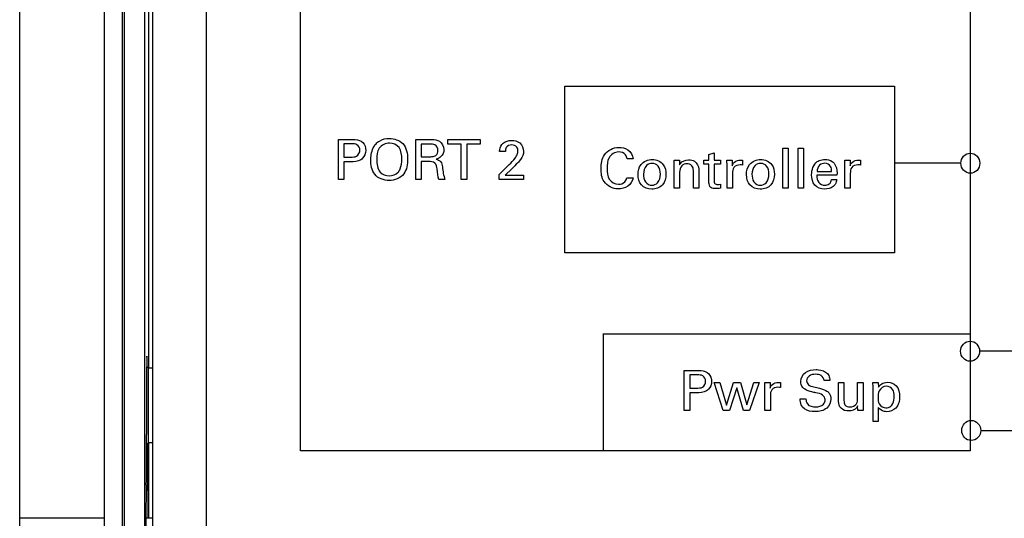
# Model space of a CAD drawing. Header units: inches. Extents: x 0 to 22, y 0 to 17.
# Tile 18 of 75: x 4.9 to 6.4, y 7 to 7.7. Entities that reach past the tile are written whole.
import ezdxf

# ---------------------------------------------------------------- set-up
doc = ezdxf.new("R2010")
doc.units = ezdxf.units.IN
doc.header["$LTSCALE"] = 1.21
doc.header["$MEASUREMENT"] = 0
doc.layers.get('0').update_dxf_attribs({"linetype": 'CONTINUOUS'})
doc.layers.add('02___PRT_ALL_AXES', color=7, linetype='CONTINUOUS')
doc.layers.add('DIMENSIONS', color=7, linetype='CONTINUOUS')
doc.styles.get("Standard").update_dxf_attribs({"font": 'txt', "width": 0.8})
doc.dimstyles.new('DIMSTYLE_1', dxfattribs={"dimtxt": 0.125, "dimasz": 0.18, "dimexe": 0.125, "dimexo": 0.0625, "dimgap": 0.0625, "dimtad": 0, "dimtih": 1, "dimtoh": 1, "dimzin": 4, "dimdsep": 46, "dimtxsty": 'STANDARD', "dimblk": '_FILLED', "dimblk1": '_FILLED', "dimblk2": '_FILLED', "dimcen": 0.09, "dimadec": 0, "dimazin": 0, "dimtp": 0.001, "dimtm": 0.001, "dimtfac": 1, "dimtofl": 0, "dimtmove": 0, "dimatfit": 3, "dimldrblk": '_FILLED', "dimfxl": 1, "dimtolj": 1, "dimtzin": 4, "dimarcsym": 0})

# ---------------------------------------------------------------- blocks, each defined once
blk = doc.blocks.new('_FILLED')
at = {"color": 0, "linetype": 'BYBLOCK'}
blk.add_solid([(0, 0), (-1, 0.1736), (-1, -0.1736)], dxfattribs=at)
blk = doc.blocks.new('*D16')
at = {"layer": 'DIMENSIONS', "color": 2, "linetype": 'CONTINUOUS'}
for p, q in [((4.9401, 6.9197), (4.9401, 9.9164)), ((7.8491, 8.9589), (7.8491, 9.9164)), ((4.9401, 9.7914), (5.7696, 9.7914)), ((7.8491, 9.7914), (7.0196, 9.7914))]:
    blk.add_line(p, q, dxfattribs=at)
at = {"layer": 'DIMENSIONS', "color": 2, "linetype": 'CONTINUOUS', "xscale": 0.18, "yscale": 0.18, "zscale": 0.18, "rotation": 180}
blk.add_blockref('_FILLED', (4.9401, 9.7914), dxfattribs=at)
at = {"layer": 'DIMENSIONS', "color": 2, "linetype": 'CONTINUOUS', "xscale": 0.18, "yscale": 0.18, "zscale": 0.18}
blk.add_blockref('_FILLED', (7.8491, 9.7914), dxfattribs=at)
at = {"layer": 'DIMENSIONS', "color": 2, "linetype": 'CONTINUOUS', "insert": (6.3946, 9.8539), "char_height": 0.125, "width": 1.125, "attachment_point": 2, "line_spacing_factor": 0.9}
blk.add_mtext('2.91{\\Ftxt.shx;\\W1.000000;\\H0.125000; }[73.9]', dxfattribs=at)

msp = doc.modelspace()

# ---------------------------------------------------------------- linework, layer by layer
at = {"color": 7, "linetype": 'CONTINUOUS'}
for p, q in [((5.0661, 8.7621), (5.0661, 5.8516)), ((5.0931, 8.7621), (5.0931, 5.8516)), ((5.0963, 8.7025), (5.0963, 5.9113)), ((5.1263, 8.7025), (5.1263, 5.9113)), ((5.1327, 7.1909), (5.1327, 8.5877)), ((5.1322, 7.1909), (5.1297, 7.193)), ((5.1322, 7.0789), (5.1322, 7.1909)), ((5.1391, 7.1909), (5.1322, 7.1909)), ((5.1296, 7.0357), (5.1296, 7.0915)), ((5.1322, 7.0789), (5.1296, 7.0766)), ((5.1306, 7.0775), (5.1306, 7.0608)), ((5.1391, 7.0789), (5.1322, 7.0789)), ((5.1327, 6.9662), (5.1327, 7.0789)), ((5.1306, 7.0608), (5.1296, 7.0608)), ((5.1307, 7.0478), (5.1296, 7.0478)), ((5.1292, 7.0162), (5.1295, 7.0229))]:
    msp.add_line(p, q, dxfattribs=at)
at = {"color": 3, "linetype": 'CONTINUOUS'}
for p, q in [((5.2191, 5.8604), (5.2191, 8.7534)), ((5.1391, 5.9404), (5.1391, 8.6734))]:
    msp.add_line(p, q, dxfattribs=at)
at = {"color": 40, "linetype": 'CONTINUOUS'}
for p, q in [((5.3593, 7.0673), (5.3593, 8.1638)), ((6.3599, 8.1638), (6.3599, 7.0673)), ((5.7544, 7.3633), (5.7544, 7.6122)), ((5.7544, 7.6122), (6.2467, 7.6122)), ((6.2467, 7.6122), (6.2467, 7.3633)), ((5.416, 7.4725), (5.416, 7.5327)), ((5.416, 7.5327), (5.4362, 7.5327)), ((5.5316, 7.4725), (5.5316, 7.5327)), ((5.5316, 7.5327), (5.5531, 7.5327)), ((5.5793, 7.5256), (5.5793, 7.5327)), ((5.5793, 7.5327), (5.6278, 7.5327)), ((5.6278, 7.5327), (5.6278, 7.5256)), ((5.4243, 7.5259), (5.4243, 7.5062)), ((5.436, 7.5259), (5.4243, 7.5259)), ((5.5397, 7.5257), (5.5397, 7.5068)), ((5.5528, 7.5257), (5.5397, 7.5257)), ((5.5994, 7.5256), (5.5793, 7.5256)), ((5.5994, 7.4725), (5.5994, 7.5256)), ((5.6077, 7.5256), (5.6077, 7.4725)), ((5.6278, 7.5256), (5.6077, 7.5256)), ((6.0798, 7.4596), (6.0798, 7.5196)), ((6.0798, 7.5196), (6.0876, 7.5196)), ((6.0876, 7.5196), (6.0876, 7.4596)), ((6.1029, 7.4596), (6.1029, 7.5196)), ((6.1029, 7.5196), (6.1108, 7.5196)), ((6.1108, 7.5196), (6.1108, 7.4596)), ((5.4243, 7.5062), (5.4343, 7.5062)), ((5.5397, 7.5068), (5.5528, 7.5068)), ((5.6656, 7.5144), (5.6568, 7.5144)), ((5.8562, 7.5035), (5.8473, 7.5035)), ((5.9178, 7.4966), (5.9178, 7.5014)), ((5.9178, 7.5014), (5.9256, 7.5014)), ((5.9256, 7.5014), (5.9257, 7.4947)), ((5.9621, 7.4958), (5.9621, 7.5016)), ((5.9621, 7.5016), (5.9695, 7.5016)), ((5.9695, 7.5103), (5.9773, 7.5128)), ((5.9695, 7.5016), (5.9695, 7.5103)), ((5.9773, 7.5128), (5.9773, 7.5016)), ((5.9773, 7.5016), (5.9866, 7.5016)), ((5.9866, 7.5016), (5.9866, 7.4958)), ((5.9963, 7.5014), (6.0042, 7.5014)), ((5.9967, 7.4929), (5.9963, 7.5014)), ((6.0042, 7.5014), (6.0043, 7.4933)), ((6.0197, 7.5017), (6.0197, 7.4941)), ((6.1723, 7.5014), (6.1802, 7.5014)), ((6.1727, 7.4929), (6.1723, 7.5014)), ((6.1802, 7.5014), (6.1803, 7.4933)), ((6.1957, 7.5017), (6.1957, 7.4941)), ((5.4243, 7.4992), (5.4243, 7.4725)), ((5.4341, 7.4992), (5.4243, 7.4992)), ((5.5398, 7.4997), (5.5398, 7.4725)), ((5.5503, 7.4997), (5.5398, 7.4997)), ((5.656, 7.4801), (5.6711, 7.4949)), ((5.6753, 7.4887), (5.6653, 7.4791)), ((5.9178, 7.4596), (5.9178, 7.4966)), ((5.9462, 7.4596), (5.9462, 7.4862)), ((5.9542, 7.488), (5.9542, 7.4596)), ((5.9695, 7.4958), (5.9621, 7.4958)), ((5.9695, 7.4679), (5.9695, 7.4958)), ((5.9773, 7.4958), (5.9773, 7.4708)), ((5.9866, 7.4958), (5.9773, 7.4958)), ((5.9967, 7.4596), (5.9967, 7.4929)), ((6.0182, 7.4944), (6.016, 7.4945)), ((6.0197, 7.4941), (6.0182, 7.4944)), ((6.1727, 7.4596), (6.1727, 7.4929)), ((6.1942, 7.4944), (6.192, 7.4945)), ((6.1957, 7.4941), (6.1942, 7.4944)), ((6.3457, 7.497), (6.2467, 7.497)), ((5.4243, 7.4725), (5.416, 7.4725)), ((5.5398, 7.4725), (5.5316, 7.4725)), ((5.5752, 7.4725), (5.5662, 7.4725)), ((5.6077, 7.4725), (5.5994, 7.4725)), ((5.656, 7.4725), (5.656, 7.4801)), ((5.6927, 7.4725), (5.656, 7.4725)), ((5.6653, 7.4791), (5.6927, 7.4791)), ((5.6927, 7.4791), (5.6927, 7.4725)), ((5.8469, 7.4754), (5.8561, 7.4754)), ((5.9257, 7.4837), (5.9257, 7.4596)), ((6.0046, 7.4818), (6.0046, 7.4596)), ((6.1607, 7.4791), (6.1307, 7.4791)), ((6.131, 7.4846), (6.1527, 7.4846)), ((6.1525, 7.4727), (6.1603, 7.4727)), ((6.1806, 7.4818), (6.1806, 7.4596)), ((5.9257, 7.4596), (5.9178, 7.4596)), ((5.9542, 7.4596), (5.9462, 7.4596)), ((5.9866, 7.4656), (5.9866, 7.4595)), ((6.0046, 7.4596), (5.9967, 7.4596)), ((6.0876, 7.4596), (6.0798, 7.4596)), ((6.1108, 7.4596), (6.1029, 7.4596)), ((6.1806, 7.4596), (6.1727, 7.4596)), ((6.2467, 7.3633), (5.7544, 7.3633)), ((5.8108, 7.2422), (6.3594, 7.2422)), ((5.8113, 7.2422), (5.8113, 7.0673)), ((6.5618, 7.2159), (6.3737, 7.216)), ((5.9325, 7.1272), (5.9325, 7.1873)), ((5.9325, 7.1873), (5.9527, 7.1873)), ((5.9408, 7.1805), (5.9408, 7.1609)), ((5.9525, 7.1805), (5.9408, 7.1805)), ((5.9909, 7.1272), (5.9771, 7.169)), ((5.9771, 7.169), (5.9857, 7.169)), ((5.9857, 7.169), (5.9957, 7.1356)), ((5.9957, 7.1356), (6.0063, 7.169)), ((6.0063, 7.169), (6.0166, 7.169)), ((6.0166, 7.169), (6.0261, 7.136)), ((6.0261, 7.136), (6.0365, 7.169)), ((6.0446, 7.169), (6.0299, 7.1272)), ((6.0365, 7.169), (6.0446, 7.169)), ((6.0528, 7.169), (6.0607, 7.169)), ((6.0532, 7.1605), (6.0528, 7.169)), ((6.0607, 7.169), (6.0609, 7.1609)), ((6.0748, 7.162), (6.0726, 7.1621)), ((6.0763, 7.1616), (6.0748, 7.162)), ((6.0763, 7.1693), (6.0763, 7.1616)), ((6.1501, 7.1723), (6.1414, 7.1723)), ((6.1632, 7.1409), (6.1632, 7.169)), ((6.1632, 7.169), (6.1712, 7.169)), ((6.1712, 7.169), (6.1712, 7.1421)), ((6.1916, 7.1453), (6.1916, 7.169)), ((6.1916, 7.169), (6.1997, 7.169)), ((6.1997, 7.169), (6.1997, 7.135)), ((6.2144, 7.169), (6.2223, 7.169)), ((6.2147, 7.1621), (6.2144, 7.169)), ((6.2147, 7.1111), (6.2147, 7.1621)), ((6.2223, 7.169), (6.2225, 7.1621)), ((5.9408, 7.1609), (5.9507, 7.1609)), ((5.9408, 7.1539), (5.9408, 7.1272)), ((5.9506, 7.1539), (5.9408, 7.1539)), ((6.0111, 7.1615), (6.0002, 7.1272)), ((6.0209, 7.1272), (6.0111, 7.1615)), ((6.0532, 7.1272), (6.0532, 7.1605)), ((6.0612, 7.1494), (6.0612, 7.1272)), ((6.1057, 7.1447), (6.1144, 7.1447)), ((6.1918, 7.1272), (6.1916, 7.1343)), ((6.1997, 7.135), (6.2, 7.1272)), ((5.9408, 7.1272), (5.9325, 7.1272)), ((6.0002, 7.1272), (5.9909, 7.1272)), ((6.0299, 7.1272), (6.0209, 7.1272)), ((6.0612, 7.1272), (6.0532, 7.1272)), ((6.2, 7.1272), (6.1918, 7.1272)), ((6.2224, 7.1318), (6.2224, 7.1111)), ((6.2224, 7.1111), (6.2147, 7.1111)), ((6.3754, 7.0975), (6.5611, 7.0975)), ((6.3599, 7.0673), (5.3593, 7.0673))]:
    msp.add_line(p, q, dxfattribs=at)
at = {"color": 7, "linetype": 'CONTINUOUS'}
for centre, major_axis, start_param, end_param in [((5.1301, 7.1349), (0, 0.074), -0.681293, 2.196724), ((5.1307, 7.0608), (0, 0.013), -4.712389, -3.141593), ((5.1309, 6.9134), (0, 0.135), -1.16904, 0), ((5.1295, 7.0357), (0, 0.013), -2.96706, -1.570796), ((5.1294, 6.8833), (0, 0.135), 0.174533, 1.570796)]:
    msp.add_ellipse(centre, major_axis=major_axis, ratio=0.008727, start_param=start_param, end_param=end_param, dxfattribs=at)
at = {"color": 40, "linetype": 'CONTINUOUS'}
for points, knots in [([(5.4362, 7.5327), (5.4379, 7.5327), (5.4436, 7.5327), (5.4498, 7.5308), (5.4526, 7.5278)], [0, 0, 0, 0, 0.293076, 1, 1, 1, 1]), ([(5.4723, 7.5262), (5.4737, 7.5277), (5.4795, 7.5325), (5.4871, 7.5342), (5.4923, 7.5342)], [0, 0, 0, 0, 0.292817, 1, 1, 1, 1]), ([(5.4923, 7.5342), (5.4994, 7.5342), (5.5162, 7.5285), (5.5195, 7.5113), (5.5195, 7.5032)], [0, 0, 0, 0, 0.467326, 1, 1, 1, 1]), ([(5.5531, 7.5327), (5.554, 7.5327), (5.5587, 7.5326), (5.5637, 7.5319), (5.5669, 7.5298)], [0, 0, 0, 0, 0.200344, 1, 1, 1, 1]), ([(5.6747, 7.5312), (5.6789, 7.5312), (5.6888, 7.5291), (5.6925, 7.5191), (5.6925, 7.5144)], [0, 0, 0, 0, 0.474256, 1, 1, 1, 1]), ([(5.4343, 7.5062), (5.4373, 7.5062), (5.4443, 7.506), (5.4482, 7.5131), (5.4482, 7.5165)], [0, 0, 0, 0, 0.475529, 1, 1, 1, 1]), ([(5.4482, 7.5165), (5.4482, 7.5196), (5.4449, 7.5261), (5.4386, 7.5259), (5.436, 7.5259)], [0, 0, 0, 0, 0.545775, 1, 1, 1, 1]), ([(5.4645, 7.5022), (5.4645, 7.504), (5.4649, 7.5125), (5.4678, 7.5213), (5.4723, 7.5262)], [0, 0, 0, 0, 0.221714, 1, 1, 1, 1]), ([(5.4924, 7.5272), (5.4867, 7.5272), (5.4742, 7.5212), (5.4733, 7.5084), (5.4733, 7.5027)], [0, 0, 0, 0, 0.496597, 1, 1, 1, 1]), ([(5.5107, 7.5033), (5.5107, 7.5091), (5.5099, 7.5216), (5.4977, 7.5272), (5.4924, 7.5272)], [0, 0, 0, 0, 0.525876, 1, 1, 1, 1]), ([(5.5648, 7.5159), (5.5648, 7.5192), (5.5615, 7.5256), (5.5553, 7.5257), (5.5528, 7.5257)], [0, 0, 0, 0, 0.570704, 1, 1, 1, 1]), ([(5.5608, 7.5081), (5.5612, 7.5083), (5.5636, 7.51), (5.5648, 7.5134), (5.5648, 7.5159)], [0, 0, 0, 0, 0.15379, 1, 1, 1, 1]), ([(5.6568, 7.5144), (5.6569, 7.5153), (5.6571, 7.5199), (5.6593, 7.5246), (5.6622, 7.5271)], [0, 0, 0, 0, 0.184825, 1, 1, 1, 1]), ([(5.675, 7.5245), (5.6719, 7.5245), (5.6661, 7.5219), (5.6656, 7.5164), (5.6656, 7.5144)], [0, 0, 0, 0, 0.606234, 1, 1, 1, 1]), ([(5.6842, 7.5151), (5.6842, 7.5171), (5.6833, 7.5223), (5.6778, 7.5245), (5.675, 7.5245)], [0, 0, 0, 0, 0.411642, 1, 1, 1, 1]), ([(5.68, 7.5048), (5.6807, 7.5058), (5.6829, 7.5089), (5.6842, 7.5126), (5.6842, 7.5151)], [0, 0, 0, 0, 0.332632, 1, 1, 1, 1]), ([(5.8083, 7.489), (5.8083, 7.4961), (5.8105, 7.5123), (5.8267, 7.5206), (5.8347, 7.5206)], [0, 0, 0, 0, 0.469709, 1, 1, 1, 1]), ([(5.8347, 7.5206), (5.8393, 7.5206), (5.8499, 7.5189), (5.8558, 7.5088), (5.8562, 7.5035)], [0, 0, 0, 0, 0.469147, 1, 1, 1, 1]), ([(5.4522, 7.5044), (5.4514, 7.5036), (5.4464, 7.4995), (5.4394, 7.4992), (5.4341, 7.4992)], [0, 0, 0, 0, 0.177426, 1, 1, 1, 1]), ([(5.4917, 7.4711), (5.4839, 7.4711), (5.4669, 7.4776), (5.4645, 7.4947), (5.4645, 7.5022)], [0, 0, 0, 0, 0.507873, 1, 1, 1, 1]), ([(5.5195, 7.5032), (5.5195, 7.4956), (5.5171, 7.4782), (5.4997, 7.4711), (5.4917, 7.4711)], [0, 0, 0, 0, 0.485887, 1, 1, 1, 1]), ([(5.5052, 7.4837), (5.5065, 7.4852), (5.5098, 7.4913), (5.5107, 7.4983), (5.5107, 7.5033)], [0, 0, 0, 0, 0.282026, 1, 1, 1, 1]), ([(5.5528, 7.5068), (5.5533, 7.5068), (5.5559, 7.5068), (5.5588, 7.5069), (5.5608, 7.5081)], [0, 0, 0, 0, 0.16242, 1, 1, 1, 1]), ([(5.5623, 7.503), (5.5646, 7.5024), (5.57, 7.5), (5.5711, 7.4942), (5.5714, 7.4914)], [0, 0, 0, 0, 0.463232, 1, 1, 1, 1]), ([(5.686, 7.5), (5.6853, 7.4992), (5.6818, 7.4954), (5.6782, 7.4916), (5.6753, 7.4887)], [0, 0, 0, 0, 0.206894, 1, 1, 1, 1]), ([(5.6925, 7.5144), (5.6925, 7.5135), (5.6924, 7.5081), (5.6888, 7.5035), (5.686, 7.5)], [0, 0, 0, 0, 0.167616, 1, 1, 1, 1]), ([(5.8343, 7.5139), (5.8288, 7.5139), (5.8177, 7.5062), (5.8173, 7.4946), (5.8173, 7.4891)], [0, 0, 0, 0, 0.499752, 1, 1, 1, 1]), ([(5.8473, 7.5035), (5.847, 7.5056), (5.8452, 7.5118), (5.8382, 7.5139), (5.8343, 7.5139)], [0, 0, 0, 0, 0.356117, 1, 1, 1, 1]), ([(5.8636, 7.48), (5.8636, 7.4853), (5.8661, 7.4977), (5.8787, 7.5025), (5.8848, 7.5025)], [0, 0, 0, 0, 0.462539, 1, 1, 1, 1]), ([(5.8848, 7.5025), (5.8909, 7.5025), (5.9031, 7.4974), (5.9053, 7.4855), (5.9053, 7.4806)], [0, 0, 0, 0, 0.55218, 1, 1, 1, 1]), ([(5.9257, 7.4947), (5.926, 7.4953), (5.9286, 7.4999), (5.9346, 7.5022), (5.9391, 7.5022)], [0, 0, 0, 0, 0.142188, 1, 1, 1, 1]), ([(5.9391, 7.5022), (5.9422, 7.5022), (5.9502, 7.5008), (5.9542, 7.4925), (5.9542, 7.488)], [0, 0, 0, 0, 0.408507, 1, 1, 1, 1]), ([(6.0043, 7.4933), (6.0047, 7.4946), (6.0065, 7.4989), (6.0112, 7.5011), (6.0143, 7.5016)], [0, 0, 0, 0, 0.299768, 1, 1, 1, 1]), ([(6.0256, 7.48), (6.0256, 7.4853), (6.0281, 7.4977), (6.0407, 7.5025), (6.0468, 7.5025)], [0, 0, 0, 0, 0.462539, 1, 1, 1, 1]), ([(6.0468, 7.5025), (6.0529, 7.5025), (6.0651, 7.4974), (6.0673, 7.4855), (6.0673, 7.4806)], [0, 0, 0, 0, 0.552171, 1, 1, 1, 1]), ([(6.1312, 7.4994), (6.1321, 7.5001), (6.1357, 7.502), (6.1398, 7.5025), (6.1426, 7.5025)], [0, 0, 0, 0, 0.297241, 1, 1, 1, 1]), ([(6.1426, 7.5025), (6.1463, 7.5025), (6.1532, 7.5013), (6.1607, 7.4919), (6.1609, 7.4839), (6.1607, 7.4791)], [0, 0, 0, 0, 0.327356, 0.575378, 1, 1, 1, 1]), ([(6.1803, 7.4933), (6.1807, 7.4946), (6.1825, 7.4989), (6.1872, 7.5011), (6.1903, 7.5016)], [0, 0, 0, 0, 0.29976, 1, 1, 1, 1]), ([(6.3457, 7.497), (6.3457, 7.5008), (6.3486, 7.5086), (6.3562, 7.512), (6.3599, 7.512)], [0, 0, 0, 0, 0.51047, 1, 1, 1, 1]), ([(6.3599, 7.512), (6.3635, 7.512), (6.3712, 7.5086), (6.374, 7.5008), (6.374, 7.497)], [0, 0, 0, 0, 0.48977, 1, 1, 1, 1]), ([(5.5635, 7.4884), (5.5631, 7.4916), (5.5618, 7.4994), (5.5538, 7.4997), (5.5503, 7.4997)], [0, 0, 0, 0, 0.479482, 1, 1, 1, 1]), ([(5.8336, 7.4587), (5.8258, 7.4587), (5.8102, 7.4667), (5.8083, 7.4823), (5.8083, 7.489)], [0, 0, 0, 0, 0.536052, 1, 1, 1, 1]), ([(5.8173, 7.4891), (5.8173, 7.4836), (5.8178, 7.472), (5.829, 7.4655), (5.8342, 7.4655)], [0, 0, 0, 0, 0.512325, 1, 1, 1, 1]), ([(5.8848, 7.4968), (5.8818, 7.4968), (5.8738, 7.4938), (5.8718, 7.4851), (5.8718, 7.4805)], [0, 0, 0, 0, 0.394303, 1, 1, 1, 1]), ([(5.897, 7.4808), (5.897, 7.4849), (5.8959, 7.4932), (5.8881, 7.4968), (5.8848, 7.4968)], [0, 0, 0, 0, 0.559009, 1, 1, 1, 1]), ([(5.9366, 7.4962), (5.9339, 7.4962), (5.9274, 7.4937), (5.9257, 7.487), (5.9257, 7.4837)], [0, 0, 0, 0, 0.450804, 1, 1, 1, 1]), ([(6.016, 7.4945), (6.0127, 7.4945), (6.0052, 7.4923), (6.0046, 7.4849), (6.0046, 7.4818)], [0, 0, 0, 0, 0.515148, 1, 1, 1, 1]), ([(6.0468, 7.4968), (6.0438, 7.4968), (6.0358, 7.4938), (6.0338, 7.4851), (6.0338, 7.4805)], [0, 0, 0, 0, 0.394316, 1, 1, 1, 1]), ([(6.059, 7.4808), (6.059, 7.4849), (6.0579, 7.4932), (6.0501, 7.4968), (6.0468, 7.4968)], [0, 0, 0, 0, 0.559021, 1, 1, 1, 1]), ([(6.1424, 7.4969), (6.1397, 7.4969), (6.1332, 7.4949), (6.1311, 7.488), (6.131, 7.4846)], [0, 0, 0, 0, 0.435728, 1, 1, 1, 1]), ([(6.1527, 7.4846), (6.1528, 7.4872), (6.1524, 7.4937), (6.1457, 7.4969), (6.1424, 7.4969)], [0, 0, 0, 0, 0.439108, 1, 1, 1, 1]), ([(6.192, 7.4945), (6.1887, 7.4945), (6.1812, 7.4923), (6.1806, 7.4849), (6.1806, 7.4818)], [0, 0, 0, 0, 0.515148, 1, 1, 1, 1]), ([(6.3599, 7.482), (6.3562, 7.482), (6.3486, 7.4855), (6.3457, 7.4932), (6.3457, 7.497)], [0, 0, 0, 0, 0.489522, 1, 1, 1, 1]), ([(6.374, 7.497), (6.374, 7.4932), (6.3712, 7.4854), (6.3635, 7.482), (6.3599, 7.482)], [0, 0, 0, 0, 0.510238, 1, 1, 1, 1]), ([(5.8561, 7.4754), (5.8555, 7.4705), (5.8493, 7.4606), (5.8386, 7.4587), (5.8336, 7.4587)], [0, 0, 0, 0, 0.49755, 1, 1, 1, 1]), ([(5.8842, 7.4582), (5.8786, 7.4582), (5.8665, 7.4624), (5.8636, 7.4746), (5.8636, 7.48)], [0, 0, 0, 0, 0.506076, 1, 1, 1, 1]), ([(5.8718, 7.4805), (5.8718, 7.4766), (5.8728, 7.4683), (5.8807, 7.464), (5.8843, 7.464)], [0, 0, 0, 0, 0.521355, 1, 1, 1, 1]), ([(5.9053, 7.4806), (5.9053, 7.475), (5.9023, 7.4627), (5.8899, 7.4582), (5.8842, 7.4582)], [0, 0, 0, 0, 0.49108, 1, 1, 1, 1]), ([(5.8843, 7.464), (5.8874, 7.464), (5.8955, 7.4676), (5.897, 7.4763), (5.897, 7.4808)], [0, 0, 0, 0, 0.403667, 1, 1, 1, 1]), ([(5.9773, 7.4708), (5.9773, 7.4696), (5.9774, 7.4662), (5.9811, 7.4652), (5.9828, 7.4652)], [0, 0, 0, 0, 0.408338, 1, 1, 1, 1]), ([(6.0462, 7.4582), (6.0406, 7.4582), (6.0285, 7.4624), (6.0256, 7.4746), (6.0256, 7.48)], [0, 0, 0, 0, 0.506076, 1, 1, 1, 1]), ([(6.0338, 7.4805), (6.0338, 7.4766), (6.0348, 7.4683), (6.0427, 7.464), (6.0463, 7.464)], [0, 0, 0, 0, 0.521355, 1, 1, 1, 1]), ([(6.0673, 7.4806), (6.0673, 7.475), (6.0643, 7.4627), (6.0519, 7.4582), (6.0462, 7.4582)], [0, 0, 0, 0, 0.49108, 1, 1, 1, 1]), ([(6.0463, 7.464), (6.0494, 7.464), (6.0575, 7.4676), (6.059, 7.4763), (6.059, 7.4808)], [0, 0, 0, 0, 0.403682, 1, 1, 1, 1]), ([(6.1423, 7.4584), (6.1371, 7.4584), (6.1251, 7.4622), (6.1229, 7.4743), (6.1229, 7.4798)], [0, 0, 0, 0, 0.489775, 1, 1, 1, 1]), ([(6.1307, 7.4791), (6.1306, 7.4754), (6.1315, 7.4674), (6.1393, 7.464), (6.1427, 7.464)], [0, 0, 0, 0, 0.52124, 1, 1, 1, 1]), ([(6.1427, 7.464), (6.145, 7.464), (6.1501, 7.4653), (6.1522, 7.4702), (6.1525, 7.4727)], [0, 0, 0, 0, 0.484123, 1, 1, 1, 1]), ([(6.1603, 7.4727), (6.1602, 7.4721), (6.1599, 7.4689), (6.1585, 7.4658), (6.1567, 7.4639)], [0, 0, 0, 0, 0.189121, 1, 1, 1, 1]), ([(5.9801, 7.459), (5.9774, 7.459), (5.9711, 7.4593), (5.9695, 7.4654), (5.9695, 7.4679)], [0, 0, 0, 0, 0.522827, 1, 1, 1, 1]), ([(6.1567, 7.4639), (6.1562, 7.4633), (6.1524, 7.4597), (6.1467, 7.4584), (6.1423, 7.4584)], [0, 0, 0, 0, 0.161827, 1, 1, 1, 1]), ([(6.3454, 7.216), (6.3454, 7.2198), (6.3482, 7.2276), (6.3559, 7.231), (6.3595, 7.231)], [0, 0, 0, 0, 0.510328, 1, 1, 1, 1]), ([(6.3595, 7.231), (6.3632, 7.231), (6.3708, 7.2276), (6.3737, 7.2198), (6.3737, 7.216)], [0, 0, 0, 0, 0.489672, 1, 1, 1, 1]), ([(6.3595, 7.201), (6.3559, 7.201), (6.3482, 7.2044), (6.3454, 7.2122), (6.3454, 7.216)], [0, 0, 0, 0, 0.48968, 1, 1, 1, 1]), ([(6.3737, 7.216), (6.3737, 7.2122), (6.3708, 7.2044), (6.3632, 7.201), (6.3595, 7.201)], [0, 0, 0, 0, 0.51032, 1, 1, 1, 1]), ([(5.9646, 7.1711), (5.9646, 7.1742), (5.9614, 7.1808), (5.9551, 7.1805), (5.9525, 7.1805)], [0, 0, 0, 0, 0.545734, 1, 1, 1, 1]), ([(5.9527, 7.1873), (5.9543, 7.1873), (5.96, 7.1873), (5.9663, 7.1855), (5.9691, 7.1824)], [0, 0, 0, 0, 0.293067, 1, 1, 1, 1]), ([(6.1066, 7.1709), (6.1066, 7.1759), (6.1128, 7.1867), (6.1241, 7.1885), (6.1295, 7.1885)], [0, 0, 0, 0, 0.483205, 1, 1, 1, 1]), ([(6.1287, 7.1815), (6.1254, 7.1815), (6.1187, 7.1806), (6.1154, 7.1744), (6.1154, 7.1717)], [0, 0, 0, 0, 0.560184, 1, 1, 1, 1]), ([(6.1414, 7.1723), (6.1412, 7.1751), (6.1378, 7.1811), (6.1316, 7.1815), (6.1287, 7.1815)], [0, 0, 0, 0, 0.49887, 1, 1, 1, 1]), ([(6.1295, 7.1885), (6.1307, 7.1885), (6.1367, 7.1882), (6.1431, 7.1861), (6.1464, 7.1825)], [0, 0, 0, 0, 0.201864, 1, 1, 1, 1]), ([(6.1464, 7.1825), (6.1472, 7.1817), (6.1493, 7.1786), (6.1499, 7.1748), (6.1501, 7.1723)], [0, 0, 0, 0, 0.308859, 1, 1, 1, 1]), ([(5.9507, 7.1609), (5.9538, 7.1609), (5.9608, 7.1606), (5.9646, 7.1678), (5.9646, 7.1711)], [0, 0, 0, 0, 0.47554, 1, 1, 1, 1]), ([(6.0609, 7.1609), (6.0612, 7.1622), (6.0631, 7.1664), (6.0678, 7.1687), (6.0709, 7.1691)], [0, 0, 0, 0, 0.299708, 1, 1, 1, 1]), ([(6.0726, 7.1621), (6.0693, 7.1621), (6.0618, 7.1598), (6.0612, 7.1525), (6.0612, 7.1494)], [0, 0, 0, 0, 0.515148, 1, 1, 1, 1]), ([(6.1128, 7.1591), (6.1117, 7.1598), (6.1082, 7.1628), (6.1066, 7.1677), (6.1066, 7.1709)], [0, 0, 0, 0, 0.295681, 1, 1, 1, 1]), ([(6.1154, 7.1717), (6.1154, 7.1696), (6.118, 7.1643), (6.1234, 7.1635), (6.1262, 7.1628)], [0, 0, 0, 0, 0.422107, 1, 1, 1, 1]), ([(6.1262, 7.1628), (6.1291, 7.1621), (6.1356, 7.1604), (6.1424, 7.1586), (6.1456, 7.1565)], [0, 0, 0, 0, 0.433627, 1, 1, 1, 1]), ([(6.2346, 7.1638), (6.2303, 7.1638), (6.2222, 7.1582), (6.2222, 7.1501), (6.2222, 7.1468)], [0, 0, 0, 0, 0.565029, 1, 1, 1, 1]), ([(6.2225, 7.1621), (6.2234, 7.1635), (6.227, 7.1679), (6.2329, 7.1696), (6.2367, 7.1696)], [0, 0, 0, 0, 0.313421, 1, 1, 1, 1]), ([(6.2461, 7.1485), (6.2461, 7.152), (6.2457, 7.1598), (6.2381, 7.1638), (6.2346, 7.1638)], [0, 0, 0, 0, 0.50724, 1, 1, 1, 1]), ([(6.2367, 7.1696), (6.2411, 7.1696), (6.252, 7.1653), (6.2543, 7.1538), (6.2543, 7.148)], [0, 0, 0, 0, 0.429246, 1, 1, 1, 1]), ([(5.9687, 7.1591), (5.9679, 7.1583), (5.9629, 7.1541), (5.9558, 7.1539), (5.9506, 7.1539)], [0, 0, 0, 0, 0.177426, 1, 1, 1, 1]), ([(6.1292, 7.1537), (6.1272, 7.1542), (6.1216, 7.1556), (6.1159, 7.157), (6.1128, 7.1591)], [0, 0, 0, 0, 0.358528, 1, 1, 1, 1]), ([(6.143, 7.1436), (6.143, 7.1462), (6.1391, 7.1524), (6.1326, 7.1529), (6.1292, 7.1537)], [0, 0, 0, 0, 0.423558, 1, 1, 1, 1]), ([(6.1456, 7.1565), (6.1469, 7.1557), (6.1504, 7.1525), (6.1516, 7.1476), (6.1516, 7.1445)], [0, 0, 0, 0, 0.325633, 1, 1, 1, 1]), ([(6.2543, 7.148), (6.2543, 7.142), (6.2516, 7.1299), (6.24, 7.1256), (6.2352, 7.1256)], [0, 0, 0, 0, 0.556769, 1, 1, 1, 1]), ([(6.2427, 7.1354), (6.2449, 7.1383), (6.246, 7.1431), (6.2461, 7.1476), (6.2461, 7.1485)], [0, 0, 0, 0, 0.79869, 1, 1, 1, 1]), ([(6.1092, 7.1326), (6.1085, 7.1336), (6.1062, 7.1373), (6.1057, 7.1418), (6.1057, 7.1447)], [0, 0, 0, 0, 0.303862, 1, 1, 1, 1]), ([(6.1279, 7.1257), (6.1265, 7.1257), (6.1199, 7.126), (6.1125, 7.1284), (6.1092, 7.1326)], [0, 0, 0, 0, 0.208309, 1, 1, 1, 1]), ([(6.1144, 7.1447), (6.1145, 7.1421), (6.1159, 7.1344), (6.1245, 7.1328), (6.1289, 7.1328)], [0, 0, 0, 0, 0.373065, 1, 1, 1, 1]), ([(6.1516, 7.1445), (6.1516, 7.1396), (6.1463, 7.1279), (6.1341, 7.1257), (6.1279, 7.1257)], [0, 0, 0, 0, 0.443291, 1, 1, 1, 1]), ([(6.1289, 7.1328), (6.1331, 7.1328), (6.1406, 7.1345), (6.143, 7.1413), (6.143, 7.1436)], [0, 0, 0, 0, 0.643461, 1, 1, 1, 1]), ([(6.1783, 7.1267), (6.1743, 7.1267), (6.1656, 7.1288), (6.1632, 7.1373), (6.1632, 7.1409)], [0, 0, 0, 0, 0.528292, 1, 1, 1, 1]), ([(6.1712, 7.1421), (6.1712, 7.14), (6.1717, 7.1345), (6.1774, 7.1328), (6.1801, 7.1328)], [0, 0, 0, 0, 0.439217, 1, 1, 1, 1]), ([(6.1916, 7.1343), (6.1912, 7.1335), (6.1887, 7.1288), (6.1826, 7.1267), (6.1783, 7.1267)], [0, 0, 0, 0, 0.17861, 1, 1, 1, 1]), ([(6.2222, 7.1468), (6.2222, 7.1435), (6.2223, 7.1359), (6.23, 7.1313), (6.2339, 7.1313)], [0, 0, 0, 0, 0.458528, 1, 1, 1, 1]), ([(6.2339, 7.1313), (6.2345, 7.1313), (6.2378, 7.1315), (6.2412, 7.1332), (6.2427, 7.1354)], [0, 0, 0, 0, 0.187552, 1, 1, 1, 1]), ([(6.2352, 7.1256), (6.2338, 7.1256), (6.229, 7.126), (6.2242, 7.1289), (6.2224, 7.1318)], [0, 0, 0, 0, 0.292428, 1, 1, 1, 1]), ([(6.3471, 7.0975), (6.3471, 7.1013), (6.3499, 7.1091), (6.3576, 7.1125), (6.3612, 7.1125)], [0, 0, 0, 0, 0.510337, 1, 1, 1, 1]), ([(6.3612, 7.1125), (6.3649, 7.1125), (6.3726, 7.1091), (6.3754, 7.1013), (6.3754, 7.0975)], [0, 0, 0, 0, 0.489672, 1, 1, 1, 1]), ([(6.3612, 7.0825), (6.3576, 7.0825), (6.3499, 7.086), (6.3471, 7.0937), (6.3471, 7.0975)], [0, 0, 0, 0, 0.489663, 1, 1, 1, 1]), ([(6.3754, 7.0975), (6.3754, 7.0937), (6.3726, 7.086), (6.3649, 7.0825), (6.3612, 7.0825)], [0, 0, 0, 0, 0.510328, 1, 1, 1, 1])]:
    msp.add_open_spline(points, degree=3, knots=knots, dxfattribs=at)
for points in [[(5.5669, 7.5298), (5.5708, 7.5273), (5.5736, 7.5222), (5.5736, 7.5176)], [(5.6622, 7.5271), (5.6655, 7.5299), (5.6703, 7.5312), (5.6747, 7.5312)], [(5.457, 7.5162), (5.457, 7.5119), (5.4552, 7.5074), (5.4522, 7.5044)], [(5.4526, 7.5278), (5.4555, 7.5248), (5.457, 7.5203), (5.457, 7.5162)], [(5.5736, 7.5176), (5.5736, 7.5137), (5.572, 7.5096), (5.5693, 7.5069)], [(5.4733, 7.5027), (5.4733, 7.4961), (5.4745, 7.4888), (5.4786, 7.4837)], [(5.5693, 7.5069), (5.5674, 7.505), (5.5649, 7.5037), (5.5623, 7.503)], [(5.6711, 7.4949), (5.6743, 7.498), (5.6774, 7.5013), (5.68, 7.5048)], [(6.0143, 7.5016), (6.0161, 7.5018), (6.0179, 7.5019), (6.0197, 7.5017)], [(6.1903, 7.5016), (6.1921, 7.5018), (6.1939, 7.5019), (6.1957, 7.5017)], [(5.5662, 7.4725), (5.5645, 7.4776), (5.5642, 7.4831), (5.5635, 7.4884)], [(5.5714, 7.4914), (5.5722, 7.485), (5.573, 7.4786), (5.5752, 7.4725)], [(5.944, 7.4933), (5.9421, 7.4952), (5.9392, 7.4962), (5.9366, 7.4962)], [(5.9462, 7.4862), (5.9462, 7.4887), (5.9458, 7.4916), (5.944, 7.4933)], [(6.1229, 7.4798), (6.1229, 7.4869), (6.1253, 7.4954), (6.1312, 7.4994)], [(5.4786, 7.4837), (5.4816, 7.4799), (5.4871, 7.4782), (5.4919, 7.4782)], [(5.4919, 7.4782), (5.4967, 7.4782), (5.5022, 7.48), (5.5052, 7.4837)], [(5.844, 7.4691), (5.8456, 7.4708), (5.8465, 7.4731), (5.8469, 7.4754)], [(5.8342, 7.4655), (5.8377, 7.4655), (5.8416, 7.4666), (5.844, 7.4691)], [(5.9866, 7.4595), (5.9844, 7.4591), (5.9823, 7.459), (5.9801, 7.459)], [(5.9828, 7.4652), (5.9841, 7.4652), (5.9854, 7.4653), (5.9866, 7.4656)], [(5.9691, 7.1824), (5.972, 7.1795), (5.9735, 7.175), (5.9735, 7.1708)], [(5.9735, 7.1708), (5.9735, 7.1666), (5.9717, 7.162), (5.9687, 7.1591)], [(6.0709, 7.1691), (6.0727, 7.1694), (6.0745, 7.1694), (6.0763, 7.1693)], [(6.1801, 7.1328), (6.1837, 7.1328), (6.1879, 7.1345), (6.1899, 7.1375)], [(6.1899, 7.1375), (6.1914, 7.1397), (6.1916, 7.1426), (6.1916, 7.1453)]]:
    msp.add_open_spline(points, degree=3, dxfattribs=at)
at = {"layer": '02___PRT_ALL_AXES', "color": 7, "linetype": 'CONTINUOUS'}
for p, q in [((5.0661, 6.9662), (4.9401, 6.9662)), ((5.1391, 6.9662), (5.1284, 6.9662))]:
    msp.add_line(p, q, dxfattribs=at)

# ---------------------------------------------------------------- dimensions: what is measured, and where the dimension line sits
at = {"layer": 'DIMENSIONS', "color": 2, "linetype": 'CONTINUOUS'}
dim = msp.add_linear_dim(base=(4.9401, 9.7914), p1=(7.8491, 8.8964), p2=(4.9401, 6.8572), angle=180, dimstyle='DIMSTYLE_1', dxfattribs=at)
dim.commit()
dim.dimension.update_dxf_attribs({"geometry": '*D16', "text_midpoint": (6.3946, 9.7914), "dimtype": 160})

doc.saveas('drawing.dxf')
